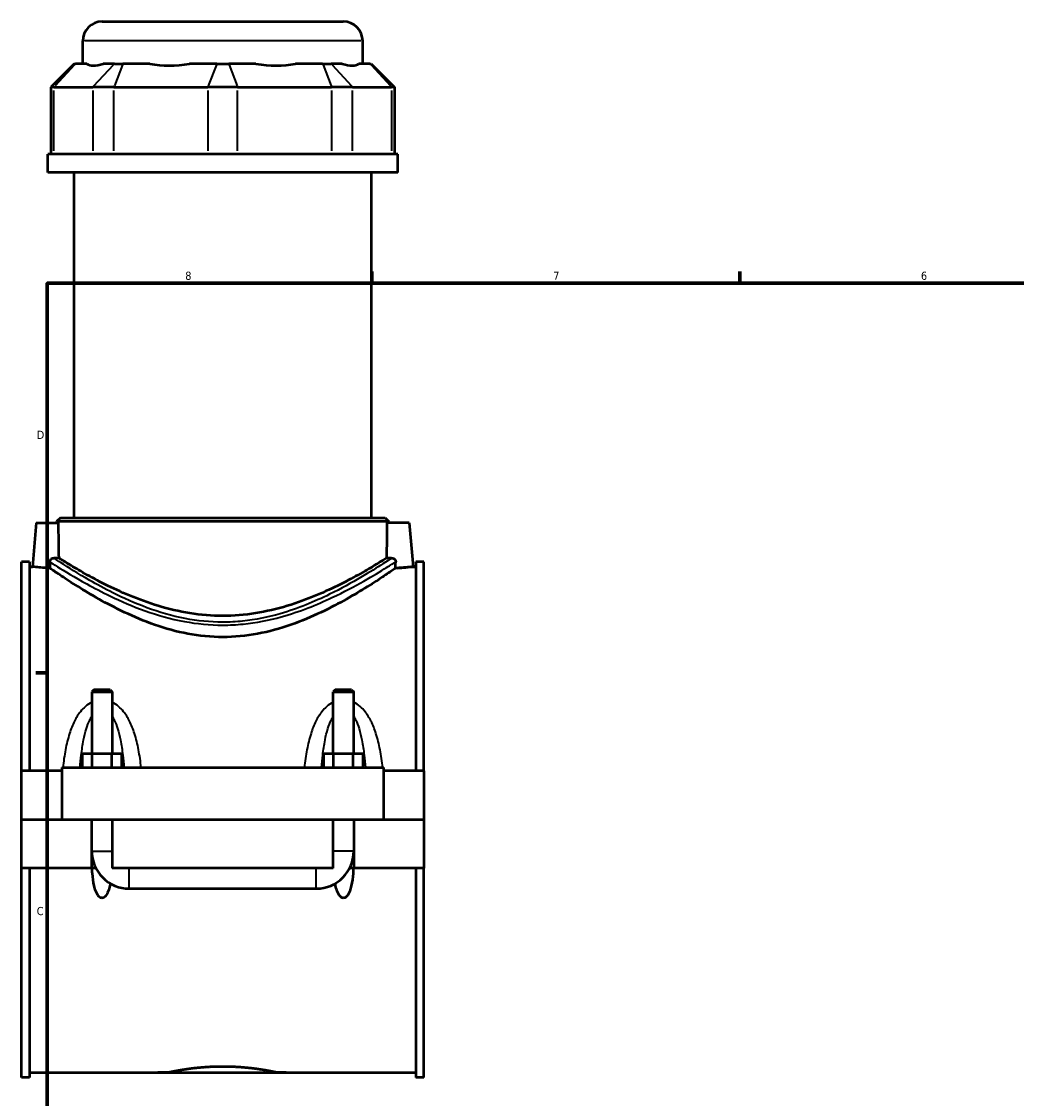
# Model space of a CAD drawing. Header units: inches. Extents: x 0.1 to 46.9, y -0.2 to 47.3.
# Tile 3 of 7: x 0.2 to 11.7, y 11.6 to 24. Entities that reach past the tile are written whole.
import ezdxf

# ---------------------------------------------------------------- set-up
doc = ezdxf.new("R2010")
doc.units = ezdxf.units.IN
doc.header["$MEASUREMENT"] = 0
for name, color, linetype, lineweight in [('Border (ANSI)', 7, 'Continuous', 70), ('Visible (ANSI)', 7, 'Continuous', 50), ('Visible Narrow (ANSI)', 7, 'Continuous', 35)]:
    doc.layers.add(name, color=color, linetype=linetype, lineweight=lineweight)
doc.styles.add('Note Text (ANSI)', font='tahoma.ttf')

# ---------------------------------------------------------------- blocks, each defined once
blk = doc.blocks.new('Borders Default Border')
at = {"layer": 'Border (ANSI)'}
for p, q in [((4.250000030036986, 21.00000006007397), (4.250000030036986, 21.13448766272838)), ((8.500000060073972, 21.00000006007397), (8.500000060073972, 21.13448766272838)), ((0.4999999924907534, 16.49999993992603), (0.3655118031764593, 16.49999993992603))]:
    blk.add_line(p, q, dxfattribs=at)
at = {"layer": 'Border (ANSI)', "flags": 128}
blk.add_lwpolyline([(0.4999999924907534, 0.9999999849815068), (0.4999999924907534, 21.00000006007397), (33.49999855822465, 21.00000006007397), (33.49999855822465, 0.9999999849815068), (0.4999999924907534, 0.9999999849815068)], dxfattribs=at)
at = {"layer": 'Border (ANSI)', "color": 5, "true_color": 0x0000ff, "char_height": 0.09448818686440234, "attachment_point": 7, "style": 'Note Text (ANSI)'}
for s, insert in [('8', (2.09415882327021, 21.03785602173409)), ('7', (6.345746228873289, 21.04)), ('6', (10.59483913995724, 21.03800916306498)), ('D', (0.378138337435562, 19.2027559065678)), ('C', (0.3779006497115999, 13.70107135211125))]:
    blk.add_mtext(s, dxfattribs=dict(at, insert=insert))

msp = doc.modelspace()

# ---------------------------------------------------------------- linework, layer by layer
at = {"layer": 'Visible (ANSI)'}
for p, q in [((1.134272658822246, 24.02283973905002), (3.919390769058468, 24.02283973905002)), ((0.909666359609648, 23.53493973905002), (0.909666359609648, 23.79823343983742)), ((4.143997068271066, 23.53493973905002), (4.143997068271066, 23.79823343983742)), ((0.8119141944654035, 23.53493973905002), (0.5423866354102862, 23.2654121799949)), ((0.8119141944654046, 23.53493973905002), (0.8255919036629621, 23.53493973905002)), ((0.9555620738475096, 23.53493973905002), (0.8255919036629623, 23.53493973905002)), ((1.275251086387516, 23.53493973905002), (1.145280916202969, 23.53493973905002)), ((1.275251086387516, 23.53493973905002), (1.37249592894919, 23.53493973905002)), ((1.686271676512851, 23.53493973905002), (1.372495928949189, 23.53493973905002)), ((2.458069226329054, 23.53493973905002), (2.144293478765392, 23.53493973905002)), ((2.458069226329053, 23.53493973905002), (2.595594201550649, 23.53493973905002)), ((2.909369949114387, 23.53493973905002), (2.59559420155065, 23.53493973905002)), ((3.681167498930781, 23.53493973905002), (3.367391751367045, 23.53493973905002)), ((3.681167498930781, 23.53493973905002), (3.778412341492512, 23.53493973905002)), ((3.908382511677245, 23.53493973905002), (3.778412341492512, 23.53493973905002)), ((4.228071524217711, 23.53493973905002), (4.098101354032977, 23.53493973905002)), ((4.22807152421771, 23.53493973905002), (4.24174923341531, 23.53493973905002)), ((4.241749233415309, 23.53493973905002), (4.511276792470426, 23.2654121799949)), ((0.5765809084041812, 23.2654121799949), (0.5423866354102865, 23.2654121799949)), ((0.5423866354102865, 23.2654121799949), (0.5423866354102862, 22.48943973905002)), ((0.5765809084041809, 23.2654121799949), (1.026240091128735, 23.2654121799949)), ((1.269352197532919, 23.2654121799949), (1.026240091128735, 23.2654121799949)), ((1.269352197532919, 23.2654121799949), (2.354925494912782, 23.2654121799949)), ((2.698737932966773, 23.2654121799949), (2.354925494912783, 23.2654121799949)), ((2.698737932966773, 23.2654121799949), (3.784311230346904, 23.2654121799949)), ((4.027423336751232, 23.2654121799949), (3.784311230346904, 23.2654121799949)), ((4.027423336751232, 23.2654121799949), (4.477082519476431, 23.2654121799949)), ((4.511276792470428, 23.2654121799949), (4.47708251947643, 23.2654121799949)), ((4.511276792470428, 23.2654121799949), (4.511276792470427, 22.48943973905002)), ((4.548288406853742, 22.48943973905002), (0.5053750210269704, 22.48943973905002)), ((0.5053750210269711, 22.28033973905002), (0.5053750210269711, 22.48943973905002)), ((4.548288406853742, 22.28033973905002), (4.548288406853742, 22.48943973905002)), ((4.548288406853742, 22.28033973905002), (0.5053750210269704, 22.28033973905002)), ((0.8085935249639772, 18.29207595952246), (0.8085935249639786, 22.28033973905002)), ((4.245069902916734, 18.29207595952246), (4.245069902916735, 22.28033973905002)), ((0.651369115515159, 18.29207595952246), (0.6064478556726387, 18.24715469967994)), ((0.6513691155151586, 18.29207595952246), (4.402294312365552, 18.29207595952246)), ((4.402294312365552, 18.29207595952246), (4.447215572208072, 18.24715469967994)), ((0.3715561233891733, 18.23394210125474), (0.3271745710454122, 17.72665863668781)), ((0.3715561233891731, 18.23394210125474), (0.6289052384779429, 18.23394210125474)), ((4.447215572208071, 18.24715469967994), (0.6064478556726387, 18.24715469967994)), ((0.606447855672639, 18.23394210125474), (0.606447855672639, 18.24715469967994)), ((4.682107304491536, 18.23394210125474), (4.424758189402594, 18.23394210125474)), ((4.447215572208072, 18.23394210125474), (4.447215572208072, 18.24715469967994)), ((4.682107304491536, 18.23394210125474), (4.726488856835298, 17.72665863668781)), ((0.2018317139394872, 15.36829249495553), (0.2018317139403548, 17.78505627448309)), ((0.294831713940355, 17.78505627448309), (0.2018317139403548, 17.78505627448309)), ((0.294831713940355, 17.78505627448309), (0.2948317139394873, 15.36829249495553)), ((4.758831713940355, 17.78505627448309), (4.758831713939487, 15.36829249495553)), ((4.851831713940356, 17.78505627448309), (4.758831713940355, 17.78505627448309)), ((4.851831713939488, 15.36829249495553), (4.851831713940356, 17.78505627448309)), ((0.294831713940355, 17.72665863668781), (0.3271745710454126, 17.72665863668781)), ((4.726488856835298, 17.72665863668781), (4.758831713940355, 17.72665863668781)), ((1.037343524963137, 16.30612057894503), (1.013721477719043, 16.28249853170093)), ((1.226319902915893, 16.30612057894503), (1.037343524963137, 16.30612057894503)), ((1.226319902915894, 16.30612057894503), (1.249941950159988, 16.28249853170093)), ((3.827343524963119, 16.30612057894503), (3.803721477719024, 16.28249853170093)), ((4.016319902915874, 16.30612057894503), (3.827343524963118, 16.30612057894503)), ((4.016319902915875, 16.30612057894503), (4.039941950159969, 16.28249853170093)), ((1.013721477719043, 16.28249853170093), (1.249941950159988, 16.28249853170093)), ((1.013721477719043, 16.28249853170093), (1.013721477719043, 15.56514288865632)), ((1.249941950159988, 16.28249853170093), (1.249941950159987, 15.56514288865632)), ((3.803721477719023, 16.28249853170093), (4.039941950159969, 16.28249853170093)), ((3.803721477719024, 15.56514288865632), (3.803721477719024, 16.28249853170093)), ((4.039941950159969, 15.56514288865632), (4.039941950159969, 16.28249853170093)), ((1.018180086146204, 15.56514288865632), (0.9045284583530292, 15.56514288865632)), ((0.9045284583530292, 15.40766257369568), (0.9045284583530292, 15.56514288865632)), ((1.245483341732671, 15.56514288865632), (1.018180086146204, 15.56514288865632)), ((1.018180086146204, 15.40766257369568), (1.018180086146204, 15.56514288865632)), ((1.359134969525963, 15.56514288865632), (1.245483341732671, 15.56514288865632)), ((1.245483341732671, 15.40766257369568), (1.245483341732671, 15.56514288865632)), ((1.359134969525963, 15.40766257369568), (1.359134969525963, 15.56514288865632)), ((3.69452845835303, 15.40766257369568), (3.69452845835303, 15.56514288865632)), ((3.808180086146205, 15.56514288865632), (3.69452845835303, 15.56514288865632)), ((4.035483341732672, 15.56514288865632), (3.808180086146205, 15.56514288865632)), ((3.808180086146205, 15.40766257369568), (3.808180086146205, 15.56514288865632)), ((4.149134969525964, 15.56514288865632), (4.035483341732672, 15.56514288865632)), ((4.035483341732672, 15.40766257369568), (4.035483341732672, 15.56514288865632)), ((4.149134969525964, 15.40766257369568), (4.149134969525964, 15.56514288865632)), ((0.666831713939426, 15.36829249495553), (0.2018317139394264, 15.36829249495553)), ((0.2018317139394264, 14.80874525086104), (0.2018317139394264, 15.36829249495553)), ((0.6668317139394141, 15.40766257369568), (0.6668317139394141, 14.80874525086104)), ((0.6668317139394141, 15.40766257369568), (4.386831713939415, 15.40766257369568)), ((4.386831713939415, 14.80874525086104), (4.386831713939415, 15.40766257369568)), ((4.851831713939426, 15.36829249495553), (4.386831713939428, 15.36829249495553)), ((4.851831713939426, 15.36829249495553), (4.851831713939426, 14.80874525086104)), ((0.2018317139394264, 14.80874525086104), (0.666831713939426, 14.80874525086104)), ((0.2018317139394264, 14.24526099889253), (0.2018317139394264, 14.80480824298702)), ((1.013721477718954, 14.80480824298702), (0.2018317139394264, 14.80480824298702)), ((0.6668317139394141, 14.80874525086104), (4.386831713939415, 14.80874525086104)), ((1.013721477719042, 14.80874525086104), (1.013721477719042, 14.80480824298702)), ((1.013721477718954, 14.24526099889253), (1.013721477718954, 14.80480824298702)), ((1.249941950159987, 14.80874525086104), (1.249941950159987, 14.80480824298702)), ((1.249941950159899, 14.80480824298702), (1.249941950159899, 14.24526099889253)), ((3.803721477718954, 14.80480824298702), (1.2499419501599, 14.80480824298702)), ((3.803721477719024, 14.80480824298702), (3.803721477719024, 14.80874525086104)), ((3.803721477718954, 14.24526099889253), (3.803721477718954, 14.80480824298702)), ((4.039941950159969, 14.80480824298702), (4.039941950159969, 14.80874525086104)), ((4.039941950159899, 14.80480824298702), (4.039941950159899, 14.24526099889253)), ((4.851831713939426, 14.80480824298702), (4.039941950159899, 14.80480824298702)), ((4.386831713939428, 14.80874525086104), (4.851831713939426, 14.80874525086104)), ((4.851831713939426, 14.80480824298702), (4.851831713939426, 14.24526099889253)), ((0.2018317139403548, 11.82849721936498), (0.2018317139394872, 14.24526099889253)), ((1.013721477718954, 14.24526099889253), (0.2018317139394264, 14.24526099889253)), ((0.2948317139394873, 14.24526099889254), (0.294831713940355, 11.82849721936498)), ((1.016953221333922, 14.24526099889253), (1.013721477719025, 14.24526099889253)), ((1.017186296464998, 14.24526099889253), (1.016953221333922, 14.24526099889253)), ((1.061045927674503, 14.24526099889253), (1.017186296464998, 14.24526099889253)), ((3.803721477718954, 14.24526099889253), (1.2499419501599, 14.24526099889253)), ((4.036477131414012, 14.24526099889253), (3.992617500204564, 14.24526099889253)), ((4.036710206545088, 14.24526099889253), (4.036477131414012, 14.24526099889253)), ((4.03994195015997, 14.24526099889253), (4.036710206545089, 14.24526099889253)), ((4.851831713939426, 14.24526099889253), (4.039941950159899, 14.24526099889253)), ((4.758831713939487, 14.24526099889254), (4.758831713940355, 11.82849721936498)), ((4.851831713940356, 11.82849721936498), (4.851831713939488, 14.24526099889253)), ((1.446792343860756, 14.00904052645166), (3.606871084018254, 14.00904052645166)), ((0.294831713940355, 11.82849721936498), (0.2018317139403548, 11.82849721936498)), ((0.294831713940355, 11.88689485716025), (1.909508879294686, 11.88689485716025)), ((3.144154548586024, 11.88689485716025), (4.758831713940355, 11.88689485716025)), ((4.851831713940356, 11.82849721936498), (4.758831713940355, 11.82849721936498))]:
    msp.add_line(p, q, dxfattribs=at)
for centre, radius, start, end in [((1.134272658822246, 23.79823343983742), 0.2246062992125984, 90, 180), ((3.919390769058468, 23.79823343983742), 0.2246062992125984, 0, 90), ((1.446792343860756, 14.44211139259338), 0.4330708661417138, 180, 270.0000000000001), ((3.606871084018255, 14.44211139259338), 0.4330708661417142, 270, 0)]:
    msp.add_arc(centre, radius, start, end, dxfattribs=at)
for centre, major_axis, ratio, start_param, end_param in [((2.526831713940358, 25.13299464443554), (1.586091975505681, 1.58609197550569), 0.1989123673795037, 3.184055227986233, 3.491829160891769), ((2.526831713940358, 25.13299464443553), (-1.344623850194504, -1.344623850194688), 0.6681786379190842, 0.4351616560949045, 0.7429355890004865), ((2.526831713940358, 25.13299464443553), (1.344623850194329, -1.344623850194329), 0.6681786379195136, 5.540249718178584, 5.848023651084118), ((2.526831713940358, 25.13299464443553), (1.586091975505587, -1.586091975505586), 0.1989123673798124, 5.932948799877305, 6.240722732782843)]:
    msp.add_ellipse(centre, major_axis=major_axis, ratio=ratio, start_param=start_param, end_param=end_param, dxfattribs=at)
for points in [[(0.6349208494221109, 17.82552827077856), (0.6328029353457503, 17.96155745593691), (0.6307764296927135, 18.0992159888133), (0.628905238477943, 18.23394210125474)], [(4.424758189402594, 18.23394210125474), (4.422886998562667, 18.09921601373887), (4.420860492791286, 17.96155747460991), (4.418742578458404, 17.82552827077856)], [(0.6349208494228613, 17.82552827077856), (0.6150630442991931, 17.8257402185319), (0.5949631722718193, 17.82615697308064), (0.5752813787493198, 17.82675939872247)], [(4.478382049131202, 17.82675939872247), (4.458700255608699, 17.82615697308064), (4.438600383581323, 17.8257402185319), (4.418742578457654, 17.82552827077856)], [(0.5284760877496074, 17.78365813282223), (0.528863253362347, 17.75906347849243), (0.529254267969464, 17.73446185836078), (0.5296482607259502, 17.70990692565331)], [(4.524015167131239, 17.70990692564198), (4.524409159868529, 17.7344618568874), (4.524800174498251, 17.75906347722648), (4.525187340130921, 17.78365813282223)]]:
    msp.add_open_spline(points, degree=3, dxfattribs=at)
for points, knots in [([(0.5284760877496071, 17.78365813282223), (0.5284554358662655, 17.78497004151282), (0.5284953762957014, 17.78628407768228), (0.5286399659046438, 17.78814085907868), (0.528693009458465, 17.78868434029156), (0.5288221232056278, 17.78978251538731), (0.5288986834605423, 17.79033688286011), (0.5291608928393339, 17.79198705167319), (0.5293794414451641, 17.79307665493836), (0.5301664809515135, 17.79631109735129), (0.5308634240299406, 17.79841312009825), (0.5334769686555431, 17.804568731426), (0.5358735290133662, 17.80832334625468), (0.5424008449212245, 17.81570449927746), (0.5467328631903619, 17.81900525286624), (0.5551197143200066, 17.82334361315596), (0.5589795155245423, 17.82472448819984), (0.5669886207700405, 17.8265042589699), (0.5711341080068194, 17.82688633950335), (0.5752813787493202, 17.82675939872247)], [0, 0, 0, 0, 0.01005110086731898, 0.01005110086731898, 0.01421771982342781, 0.01421771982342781, 0.01848455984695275, 0.01848455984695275, 0.026953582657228, 0.026953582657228, 0.04385304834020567, 0.04385304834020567, 0.0780991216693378, 0.0780991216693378, 0.1204810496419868, 0.1204810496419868, 0.1528007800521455, 0.1528007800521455, 0.1856196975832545, 0.1856196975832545, 0.1856196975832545, 0.1856196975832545]), ([(4.418742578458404, 17.82552827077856), (4.415941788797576, 17.8237729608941), (4.412932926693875, 17.82188960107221), (4.384500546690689, 17.80412223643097), (4.346371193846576, 17.78044215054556), (4.247135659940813, 17.72077876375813), (4.185948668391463, 17.68477120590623), (4.046226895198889, 17.60655258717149), (3.967682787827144, 17.56438927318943), (3.801112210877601, 17.4811137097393), (3.706777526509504, 17.43680405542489), (3.500871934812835, 17.35108920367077), (3.389296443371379, 17.30974787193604), (3.154609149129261, 17.23887987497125), (3.031249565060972, 17.20940049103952), (2.780098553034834, 17.1694675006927), (2.652284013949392, 17.15912324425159), (2.401379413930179, 17.15912324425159), (2.273564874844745, 17.16946750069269), (2.022413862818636, 17.20940049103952), (1.89905427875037, 17.23887987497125), (1.664366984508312, 17.30974787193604), (1.55279149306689, 17.35108920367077), (1.346885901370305, 17.43680405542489), (1.252551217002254, 17.4811137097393), (1.08598064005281, 17.56438927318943), (1.007436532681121, 17.60655258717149), (0.8677147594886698, 17.68477120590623), (0.8065277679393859, 17.72077876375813), (0.707292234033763, 17.78044215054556), (0.669162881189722, 17.80412223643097), (0.640730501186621, 17.82188960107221), (0.63772163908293, 17.8237729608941), (0.6349208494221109, 17.82552827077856)], [8.442530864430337, 8.442530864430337, 8.442530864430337, 8.442530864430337, 8.56343844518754, 8.56343844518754, 9.511368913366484, 9.511368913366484, 10.45929938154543, 10.45929938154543, 11.40722984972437, 11.40722984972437, 12.36317637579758, 12.36317637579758, 13.31912290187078, 13.31912290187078, 14.27506942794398, 14.27506942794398, 15.23101595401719, 15.23101595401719, 16.18696248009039, 16.18696248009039, 17.14290900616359, 17.14290900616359, 18.0988555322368, 18.0988555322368, 19.05480205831, 19.05480205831, 20.00273252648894, 20.00273252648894, 20.95066299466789, 20.95066299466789, 21.89859346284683, 21.89859346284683, 22.01950104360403, 22.01950104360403, 22.01950104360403, 22.01950104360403]), ([(4.478382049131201, 17.82675939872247), (4.479592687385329, 17.82679645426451), (4.480803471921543, 17.82679013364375), (4.488669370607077, 17.82646532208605), (4.495227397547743, 17.8248691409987), (4.506415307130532, 17.81941041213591), (4.511143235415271, 17.81588699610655), (4.518374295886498, 17.8076197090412), (4.521016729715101, 17.80319381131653), (4.524016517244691, 17.79485415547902), (4.524782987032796, 17.79124945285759), (4.525109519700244, 17.78703262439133), (4.525141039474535, 17.78648616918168), (4.525190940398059, 17.7851785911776), (4.525199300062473, 17.7844178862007), (4.525187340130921, 17.78365813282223)], [0, 0, 0, 0, 0.009611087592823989, 0.009611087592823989, 0.06256781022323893, 0.06256781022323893, 0.1086264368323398, 0.1086264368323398, 0.1483917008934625, 0.1483917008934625, 0.1766395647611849, 0.1766395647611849, 0.1808415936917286, 0.1808415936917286, 0.1866915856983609, 0.1866915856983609, 0.1866915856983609, 0.1866915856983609]), ([(0.5296482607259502, 17.70990692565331), (0.4904108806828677, 17.71178029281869), (0.4547465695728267, 17.71431595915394), (0.396215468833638, 17.71920446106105), (0.3701810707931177, 17.72186948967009), (0.3356601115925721, 17.72562274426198), (0.3271745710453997, 17.72665863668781), (0.3271745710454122, 17.72665863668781)], [2.953249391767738, 2.953249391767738, 2.953249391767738, 2.953249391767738, 3.261773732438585, 3.261773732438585, 3.587718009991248, 3.587718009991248, 3.913662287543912, 3.913662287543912, 3.913662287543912, 3.913662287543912]), ([(4.524015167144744, 17.70990692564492), (4.519457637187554, 17.70677161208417), (4.514253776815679, 17.70319719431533), (4.481637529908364, 17.68085200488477), (4.44123082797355, 17.65331948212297), (4.336439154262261, 17.58392649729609), (4.27196751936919, 17.5420312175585), (4.125193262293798, 17.4508035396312), (4.042882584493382, 17.40151945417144), (3.868371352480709, 17.30354805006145), (3.76941897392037, 17.25103871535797), (3.553564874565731, 17.14869358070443), (3.436663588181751, 17.0989176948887), (3.19040464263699, 17.01277930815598), (3.060786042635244, 16.97647660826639), (2.795851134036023, 16.9268856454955), (2.660495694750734, 16.91377059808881), (2.393167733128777, 16.91377059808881), (2.257812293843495, 16.9268856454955), (1.992877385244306, 16.97647660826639), (1.863258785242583, 17.01277930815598), (1.616999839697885, 17.0989176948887), (1.500098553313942, 17.14869358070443), (1.284244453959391, 17.25103871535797), (1.185292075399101, 17.30354805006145), (1.010780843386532, 17.40151945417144), (0.9284701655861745, 17.4508035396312), (0.7816959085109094, 17.5420312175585), (0.717224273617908, 17.58392649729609), (0.6124325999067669, 17.65331948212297), (0.5720258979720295, 17.68085200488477), (0.539409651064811, 17.70319719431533), (0.534205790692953, 17.70677161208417), (0.5296482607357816, 17.70990692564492)], [8.878770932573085, 8.878770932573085, 8.878770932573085, 8.878770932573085, 9.098213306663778, 9.098213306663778, 10.10304034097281, 10.10304034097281, 11.10786737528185, 11.10786737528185, 12.11269440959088, 12.11269440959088, 13.13121394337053, 13.13121394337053, 14.14973347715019, 14.14973347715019, 15.16825301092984, 15.16825301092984, 16.18677254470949, 16.18677254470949, 17.20529207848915, 17.20529207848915, 18.2238116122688, 18.2238116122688, 19.24233114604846, 19.24233114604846, 20.26085067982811, 20.26085067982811, 21.26567771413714, 21.26567771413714, 22.27050474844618, 22.27050474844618, 23.27533178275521, 23.27533178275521, 23.4947741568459, 23.4947741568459, 23.4947741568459, 23.4947741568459]), ([(4.726488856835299, 17.72665863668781), (4.726488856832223, 17.72665863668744), (4.71800331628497, 17.72562274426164), (4.68348235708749, 17.72186948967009), (4.657447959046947, 17.71920446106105), (4.598916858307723, 17.71431595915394), (4.563252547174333, 17.71178029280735), (4.524015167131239, 17.70990692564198)], [3.913662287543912, 3.913662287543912, 3.913662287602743, 3.913662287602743, 4.239606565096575, 4.239606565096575, 4.565550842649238, 4.565550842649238, 4.874075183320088, 4.874075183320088, 4.874075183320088, 4.874075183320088]), ([(1.227847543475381, 14.06846280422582), (1.226227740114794, 14.0598100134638), (1.224473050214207, 14.05124903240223), (1.217910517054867, 14.02220378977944), (1.211821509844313, 13.9999018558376), (1.195452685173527, 13.95752026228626), (1.185474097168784, 13.93733411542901), (1.166386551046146, 13.9160736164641), (1.160396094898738, 13.9106447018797), (1.150277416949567, 13.90477487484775), (1.146712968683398, 13.90319022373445), (1.139373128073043, 13.90104364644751), (1.135597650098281, 13.90048196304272), (1.128065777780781, 13.90048196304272), (1.12429029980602, 13.90104364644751), (1.116950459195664, 13.90319022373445), (1.113386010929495, 13.90477487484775), (1.103267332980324, 13.9106447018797), (1.097276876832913, 13.9160736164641), (1.078189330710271, 13.93733411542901), (1.068210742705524, 13.95752026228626), (1.051841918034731, 13.9999018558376), (1.045752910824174, 14.02220378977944), (1.03093258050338, 14.08779737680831), (1.024983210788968, 14.13563779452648), (1.019418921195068, 14.20489468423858), (1.018170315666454, 14.22498928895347), (1.017186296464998, 14.24526099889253)], [1.386410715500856, 1.386410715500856, 1.386410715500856, 1.386410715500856, 1.454771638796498, 1.454771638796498, 1.621113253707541, 1.621113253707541, 1.787454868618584, 1.787454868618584, 1.844847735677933, 1.844847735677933, 1.873544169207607, 1.873544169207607, 1.902240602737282, 1.902240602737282, 1.930937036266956, 1.930937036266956, 1.959633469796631, 1.959633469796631, 2.01702633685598, 2.01702633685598, 2.183367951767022, 2.183367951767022, 2.349709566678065, 2.349709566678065, 2.71340247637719, 2.71340247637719, 2.859408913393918, 2.859408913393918, 2.859408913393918, 2.859408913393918]), ([(4.036477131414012, 14.24526099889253), (4.035493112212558, 14.22498928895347), (4.034244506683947, 14.20489468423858), (4.028680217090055, 14.13563779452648), (4.022730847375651, 14.08779737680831), (4.007910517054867, 14.02220378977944), (4.001821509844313, 13.9999018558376), (3.985452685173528, 13.95752026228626), (3.975474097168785, 13.93733411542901), (3.956386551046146, 13.9160736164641), (3.950396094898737, 13.9106447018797), (3.940277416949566, 13.90477487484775), (3.936712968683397, 13.90319022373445), (3.929373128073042, 13.90104364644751), (3.925597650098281, 13.90048196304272), (3.918065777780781, 13.90048196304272), (3.914290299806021, 13.90104364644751), (3.906950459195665, 13.90319022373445), (3.903386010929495, 13.90477487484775), (3.893267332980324, 13.9106447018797), (3.887276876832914, 13.9160736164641), (3.868189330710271, 13.93733411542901), (3.858210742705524, 13.95752026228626), (3.841841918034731, 13.9999018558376), (3.835752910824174, 14.02220378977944), (3.82919037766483, 14.05124903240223), (3.827435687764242, 14.05981001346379), (3.825815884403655, 14.06846280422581)], [0.9450722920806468, 0.9450722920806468, 0.9450722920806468, 0.9450722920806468, 1.091078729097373, 1.091078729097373, 1.454771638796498, 1.454771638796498, 1.621113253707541, 1.621113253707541, 1.787454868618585, 1.787454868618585, 1.844847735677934, 1.844847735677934, 1.873544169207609, 1.873544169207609, 1.902240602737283, 1.902240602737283, 1.930937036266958, 1.930937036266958, 1.959633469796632, 1.959633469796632, 2.017026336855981, 2.017026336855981, 2.183367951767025, 2.183367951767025, 2.349709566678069, 2.349709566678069, 2.418070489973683, 2.418070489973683, 2.418070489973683, 2.418070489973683]), ([(1.909508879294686, 11.88689485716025), (1.909508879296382, 11.88689485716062), (1.913241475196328, 11.8876917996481), (1.928921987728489, 11.89094753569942), (1.940866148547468, 11.89340424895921), (1.97240301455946, 11.89958310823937), (1.992020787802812, 11.90330490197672), (2.037308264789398, 11.91130455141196), (2.062981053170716, 11.91557458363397), (2.117657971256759, 11.92384151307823), (2.148549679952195, 11.92813054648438), (2.215851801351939, 11.93619925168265), (2.252261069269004, 11.93997064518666), (2.328272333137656, 11.94624986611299), (2.367937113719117, 11.94875653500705), (2.447774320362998, 11.9520819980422), (2.487947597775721, 11.95289819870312), (2.565715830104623, 11.95289819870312), (2.605889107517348, 11.9520819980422), (2.685726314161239, 11.94875653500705), (2.725391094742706, 11.94624986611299), (2.801402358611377, 11.93997064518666), (2.837811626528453, 11.93619925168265), (2.905113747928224, 11.92813054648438), (2.936005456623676, 11.92384151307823), (2.99068237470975, 11.91557458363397), (3.016355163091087, 11.91130455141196), (3.061642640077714, 11.90330490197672), (3.081260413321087, 11.89958310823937), (3.112797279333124, 11.89340424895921), (3.124741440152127, 11.89094753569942), (3.140421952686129, 11.88769179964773), (3.144154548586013, 11.88689485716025), (3.144154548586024, 11.88689485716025)], [2.370292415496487, 2.370292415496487, 2.37029241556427, 2.37029241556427, 2.66656855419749, 2.66656855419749, 2.962844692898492, 2.962844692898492, 3.259120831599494, 3.259120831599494, 3.555396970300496, 3.555396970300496, 3.851693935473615, 3.851693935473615, 4.147990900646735, 4.147990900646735, 4.444287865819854, 4.444287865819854, 4.740584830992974, 4.740584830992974, 5.036881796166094, 5.036881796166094, 5.333178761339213, 5.333178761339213, 5.629475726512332, 5.629475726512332, 5.925772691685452, 5.925772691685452, 6.222048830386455, 6.222048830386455, 6.518324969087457, 6.518324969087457, 6.814601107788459, 6.814601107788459, 7.110877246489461, 7.110877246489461, 7.110877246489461, 7.110877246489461])]:
    msp.add_open_spline(points, degree=3, knots=knots, dxfattribs=at)
at = {"layer": 'Visible Narrow (ANSI)'}
for p, q in [((4.124087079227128, 23.79823343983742), (0.929576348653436, 23.79823343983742)), ((0.8131413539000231, 23.52146336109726), (0.58903145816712, 23.27888855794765)), ((1.038690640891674, 23.27888855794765), (1.262800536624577, 23.52146336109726)), ((1.367338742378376, 23.52146336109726), (1.274509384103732, 23.27888855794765)), ((2.45291203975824, 23.52146336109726), (2.360082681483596, 23.27888855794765)), ((2.600751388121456, 23.52146336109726), (2.693580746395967, 23.27888855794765)), ((3.686324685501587, 23.52146336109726), (3.779154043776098, 23.27888855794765)), ((3.790862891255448, 23.52146336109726), (4.014972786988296, 23.27888855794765)), ((4.240522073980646, 23.52146336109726), (4.464631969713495, 23.27888855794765)), ((0.5765809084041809, 22.52823836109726), (0.5765809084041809, 23.22661355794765)), ((1.026240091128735, 23.22661355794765), (1.026240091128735, 22.52823836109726)), ((1.269352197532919, 22.52823836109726), (1.269352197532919, 23.22661355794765)), ((2.354925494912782, 23.22661355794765), (2.354925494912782, 22.52823836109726)), ((2.698737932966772, 22.52823836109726), (2.698737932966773, 23.22661355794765)), ((3.784311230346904, 23.22661355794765), (3.784311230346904, 22.52823836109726)), ((4.027423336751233, 22.52823836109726), (4.027423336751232, 23.22661355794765)), ((4.477082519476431, 23.22661355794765), (4.477082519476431, 22.52823836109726)), ((1.015175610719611, 14.44211139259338), (1.248487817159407, 14.44211139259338)), ((4.038487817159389, 14.44211139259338), (3.805175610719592, 14.44211139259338)), ((1.44679234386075, 14.01049465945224), (1.44679234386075, 14.24380686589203)), ((3.606871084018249, 14.01049465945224), (3.606871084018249, 14.24380686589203))]:
    msp.add_line(p, q, dxfattribs=at)
for points, knots in [([(4.478382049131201, 17.82675939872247), (4.457286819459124, 17.81271495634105), (4.422980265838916, 17.78995975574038), (4.312640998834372, 17.71874772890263), (4.225532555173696, 17.66367304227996), (4.01702705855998, 17.54119473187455), (3.896164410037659, 17.47395486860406), (3.59161827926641, 17.32509301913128), (3.399357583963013, 17.24372624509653), (3.051210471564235, 17.14385401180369), (2.905910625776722, 17.11370512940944), (2.680796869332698, 17.09042272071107), (2.603818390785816, 17.08636377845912), (2.526831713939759, 17.08636377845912), (2.380651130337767, 17.08636377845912), (2.234651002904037, 17.10131873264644), (1.938602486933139, 17.15813646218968), (1.78994093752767, 17.20236057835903), (1.509102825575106, 17.30587278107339), (1.377268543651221, 17.36544515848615), (1.160514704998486, 17.47370098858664), (1.071407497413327, 17.52235266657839), (0.8508344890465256, 17.64871842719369), (0.7376403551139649, 17.72071087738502), (0.6229226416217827, 17.795115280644), (0.5939384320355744, 17.81433820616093), (0.5752813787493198, 17.82675939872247)], [25.27971079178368, 25.27971079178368, 25.27971079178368, 25.27971079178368, 26.299504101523, 26.299504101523, 27.72889864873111, 27.72889864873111, 29.13879224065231, 29.13879224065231, 30.90297331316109, 30.90297331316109, 32.05226080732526, 32.05226080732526, 32.63889928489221, 32.63889928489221, 32.63889928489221, 33.7527953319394, 33.7527953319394, 34.98982612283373, 34.98982612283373, 36.26293154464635, 36.26293154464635, 37.2927710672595, 37.2927710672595, 39.09607022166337, 39.09607022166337, 39.99802900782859, 39.99802900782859, 39.99802900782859, 39.99802900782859]), ([(0.5284760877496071, 17.78365813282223), (0.5474296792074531, 17.77149394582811), (0.5779352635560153, 17.75198168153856), (0.6969769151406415, 17.67760534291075), (0.8127436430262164, 17.60667786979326), (1.038329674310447, 17.48218142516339), (1.129462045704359, 17.43424944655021), (1.351142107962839, 17.32759503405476), (1.485972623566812, 17.26890390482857), (1.773193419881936, 17.1669229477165), (1.925233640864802, 17.12335303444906), (2.228010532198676, 17.06737580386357), (2.377328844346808, 17.05264207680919), (2.526831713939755, 17.05264207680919), (2.605568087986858, 17.05264207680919), (2.684296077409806, 17.05664097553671), (2.914526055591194, 17.07957896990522), (3.06312817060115, 17.10928186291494), (3.419187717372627, 17.207676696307), (3.615817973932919, 17.28783981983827), (3.927285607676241, 17.43449957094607), (4.050895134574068, 17.50074476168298), (4.264139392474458, 17.62141126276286), (4.353227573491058, 17.67567123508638), (4.467898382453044, 17.74696373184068), (4.503859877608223, 17.76997042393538), (4.525187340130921, 17.78365813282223)], [-40.03761277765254, -40.03761277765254, -40.03761277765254, -40.03761277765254, -39.09607022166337, -39.09607022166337, -37.2927710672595, -37.2927710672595, -36.26293154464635, -36.26293154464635, -34.98982612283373, -34.98982612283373, -33.7527953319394, -33.7527953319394, -32.63889928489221, -32.63889928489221, -32.63889928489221, -32.05226080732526, -32.05226080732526, -30.90297331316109, -30.90297331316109, -29.13879224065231, -29.13879224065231, -27.72889864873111, -27.72889864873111, -26.299504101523, -26.299504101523, -25.24012705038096, -25.24012705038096, -25.24012705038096, -25.24012705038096]), ([(1.013721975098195, 16.16176356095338), (0.9868762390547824, 16.14881152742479), (0.9621134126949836, 16.13195975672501), (0.9185775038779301, 16.09443400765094), (0.8994847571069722, 16.07405685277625), (0.855688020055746, 16.01896961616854), (0.8332853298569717, 15.98239255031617), (0.7911071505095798, 15.8988777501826), (0.7724772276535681, 15.8512268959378), (0.7371124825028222, 15.74114020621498), (0.7219533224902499, 15.6778883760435), (0.6967983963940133, 15.54596555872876), (0.687102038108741, 15.47719493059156), (0.679458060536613, 15.40766257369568)], [-2.705988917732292, -2.705988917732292, -2.705988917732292, -2.705988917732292, -2.476963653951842, -2.476963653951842, -2.261982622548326, -2.261982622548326, -1.933858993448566, -1.933858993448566, -1.547853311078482, -1.547853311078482, -1.066831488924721, -1.066831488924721, -0.5636639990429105, -0.5636639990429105, -0.5636639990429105, -0.5636639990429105]), ([(1.584205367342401, 15.40766257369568), (1.576561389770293, 15.47719493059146), (1.566865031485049, 15.54596555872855), (1.541710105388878, 15.67788837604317), (1.526550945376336, 15.74114020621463), (1.491186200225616, 15.85122689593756), (1.47255627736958, 15.89887775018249), (1.430378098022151, 15.98239255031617), (1.407975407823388, 16.01896961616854), (1.364178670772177, 16.07405685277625), (1.345085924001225, 16.09443400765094), (1.301550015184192, 16.131959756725), (1.276787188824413, 16.14881152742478), (1.249941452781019, 16.16176356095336)], [-5.471779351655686, -5.471779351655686, -5.471779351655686, -5.471779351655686, -4.968611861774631, -4.968611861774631, -4.487590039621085, -4.487590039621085, -4.101584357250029, -4.101584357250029, -3.773460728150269, -3.773460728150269, -3.558479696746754, -3.558479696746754, -3.329454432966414, -3.329454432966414, -3.329454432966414, -3.329454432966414]), ([(3.803721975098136, 16.16176356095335), (3.776876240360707, 16.14881152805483), (3.752113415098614, 16.13195975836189), (3.708577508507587, 16.09443401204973), (3.689484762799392, 16.07405685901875), (3.645688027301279, 16.01896962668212), (3.623285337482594, 15.9823925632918), (3.581107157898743, 15.89887776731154), (3.56247723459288, 15.85122691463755), (3.527112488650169, 15.74114022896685), (3.511953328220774, 15.67788840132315), (3.486798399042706, 15.54596557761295), (3.477102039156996, 15.47719494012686), (3.469458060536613, 15.40766257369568)], [-2.705988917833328, -2.705988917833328, -2.705988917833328, -2.705988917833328, -2.476963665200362, -2.476963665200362, -2.26198264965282, -2.26198264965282, -1.933859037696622, -1.933859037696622, -1.547853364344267, -1.547853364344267, -1.066831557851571, -1.066831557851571, -0.5636639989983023, -0.5636639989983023, -0.5636639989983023, -0.5636639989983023]), ([(4.374205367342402, 15.40766257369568), (4.366561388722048, 15.47719494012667), (4.35686502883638, 15.54596557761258), (4.33171009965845, 15.67788840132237), (4.316550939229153, 15.74114022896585), (4.281186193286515, 15.85122691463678), (4.262556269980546, 15.89887776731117), (4.22037809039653, 15.9823925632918), (4.197975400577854, 16.01896962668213), (4.154178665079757, 16.07405685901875), (4.135085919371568, 16.09443401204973), (4.091550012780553, 16.13195975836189), (4.066787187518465, 16.14881152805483), (4.039941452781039, 16.16176356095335)], [-5.471779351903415, -5.471779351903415, -5.471779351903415, -5.471779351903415, -4.968611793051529, -4.968611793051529, -4.487589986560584, -4.487589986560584, -4.101584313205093, -4.101584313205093, -3.773460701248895, -3.773460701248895, -3.558479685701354, -3.558479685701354, -3.329454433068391, -3.329454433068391, -3.329454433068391, -3.329454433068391]), ([(0.8782480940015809, 15.40766257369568), (0.8820023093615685, 15.45611347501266), (0.8865058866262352, 15.50409411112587), (0.8990344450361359, 15.61087978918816), (0.9076443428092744, 15.66926609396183), (0.9277303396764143, 15.7708845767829), (0.9383115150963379, 15.81486998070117), (0.9622673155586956, 15.89196056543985), (0.9749912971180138, 15.92572401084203), (0.9973499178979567, 15.97142959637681), (1.005232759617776, 15.9856829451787), (1.013722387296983, 15.99890880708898)], [0.6848075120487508, 0.6848075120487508, 0.6848075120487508, 0.6848075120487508, 1.066831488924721, 1.066831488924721, 1.547853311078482, 1.547853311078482, 1.933858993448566, 1.933858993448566, 2.261982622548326, 2.261982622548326, 2.42202094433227, 2.42202094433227, 2.42202094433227, 2.42202094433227]), ([(1.249941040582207, 15.99890880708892), (1.258430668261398, 15.98568294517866), (1.266313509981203, 15.97142959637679), (1.288672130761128, 15.92572401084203), (1.301396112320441, 15.89196056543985), (1.32535191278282, 15.81486998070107), (1.335933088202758, 15.77088457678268), (1.356019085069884, 15.66926609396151), (1.364628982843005, 15.61087978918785), (1.377157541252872, 15.50409411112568), (1.381661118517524, 15.45611347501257), (1.385415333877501, 15.40766257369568)], [3.613422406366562, 3.613422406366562, 3.613422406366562, 3.613422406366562, 3.773460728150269, 3.773460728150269, 4.101584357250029, 4.101584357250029, 4.487590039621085, 4.487590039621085, 4.968611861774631, 4.968611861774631, 5.350635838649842, 5.350635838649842, 5.350635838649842, 5.350635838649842]), ([(3.668248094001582, 15.40766257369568), (3.672002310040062, 15.45611348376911), (3.676505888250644, 15.50409412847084), (3.689034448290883, 15.61087981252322), (3.697644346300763, 15.66926611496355), (3.717730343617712, 15.7708845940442), (3.728311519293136, 15.8148699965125), (3.752267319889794, 15.89196057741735), (3.764991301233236, 15.92572402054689), (3.787349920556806, 15.97142960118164), (3.795232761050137, 15.98568294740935), (3.803722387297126, 15.9989088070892)], [0.6848075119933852, 0.6848075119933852, 0.6848075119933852, 0.6848075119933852, 1.066831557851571, 1.066831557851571, 1.547853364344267, 1.547853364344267, 1.933859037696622, 1.933859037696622, 2.26198264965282, 2.26198264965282, 2.422020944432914, 2.422020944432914, 2.422020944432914, 2.422020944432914]), ([(4.039941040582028, 15.9989088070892), (4.048430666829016, 15.98568294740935), (4.056313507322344, 15.97142960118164), (4.078672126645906, 15.92572402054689), (4.091396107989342, 15.89196057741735), (4.115351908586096, 15.81486999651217), (4.125933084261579, 15.77088459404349), (4.146019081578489, 15.66926611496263), (4.154628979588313, 15.6108798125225), (4.167157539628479, 15.5040941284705), (4.171661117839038, 15.45611348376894), (4.175415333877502, 15.40766257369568)], [3.613422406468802, 3.613422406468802, 3.613422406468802, 3.613422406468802, 3.773460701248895, 3.773460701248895, 4.101584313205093, 4.101584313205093, 4.487589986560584, 4.487589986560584, 4.968611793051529, 4.968611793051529, 5.35063583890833, 5.35063583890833, 5.35063583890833, 5.35063583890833])]:
    msp.add_open_spline(points, degree=3, knots=knots, dxfattribs=at)

# ---------------------------------------------------------------- block references
msp.add_blockref('Borders Default Border', (0, 0))

doc.saveas('drawing.dxf')
